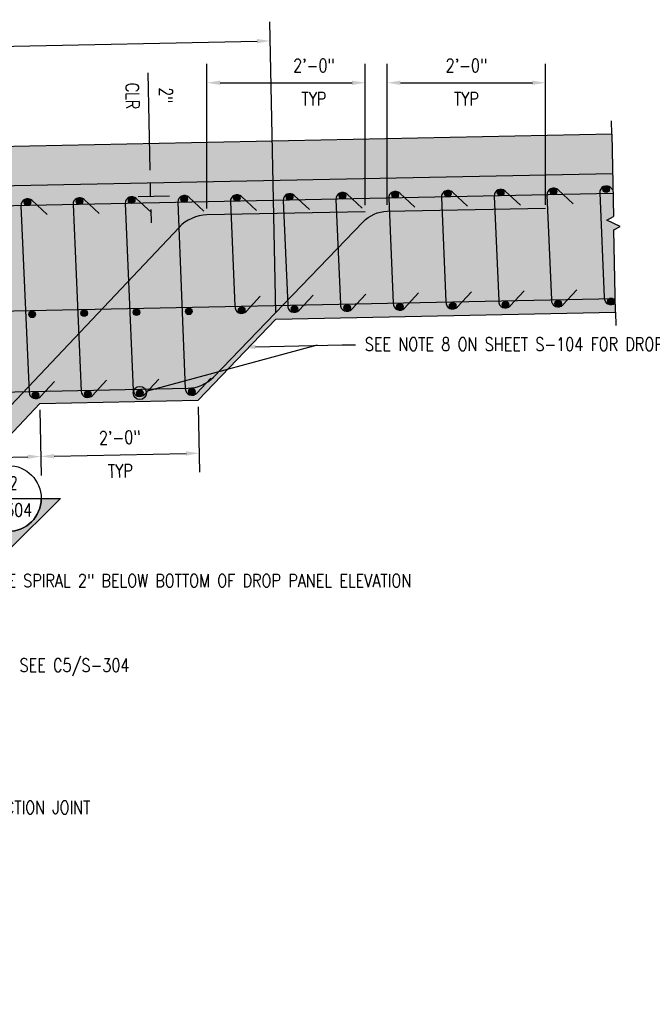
# Model space of a CAD drawing. Header units: inches. Extents: x -2185 to -513, y -77 to 231.
# Tile 11 of 12: x -1189 to -1093, y 76 to 226. Entities that reach past the tile are written whole.
import ezdxf
from ezdxf import colors
from ezdxf.entities.mleader import LeaderData, LeaderLine
from ezdxf.enums import TextEntityAlignment as Align
from ezdxf.math import Vec2, Vec3

# ---------------------------------------------------------------- set-up
doc = ezdxf.new("R2010")
doc.units = ezdxf.units.IN
doc.header["$MEASUREMENT"] = 0
for name, color, linetype in [('A-DETL', 3, 'Continuous'), ('A-DETL-GENF', 3, 'Continuous'), ('A-DETL-THIN', 1, 'Continuous'), ('A-DETL-WIDE', 5, 'Continuous'), ('A-FLOR', 5, 'Continuous'), ('A-WALL-PATT', 8, 'Continuous'), ('G-ANNO-SYMB', 2, 'Continuous'), ('S-ANNO-DIMS', 1, 'Continuous'), ('S-ANNO-NOTE', 2, 'Continuous'), ('S-COLS', 2, 'Continuous')]:
    doc.layers.add(name, color=color, linetype=linetype)
doc.styles.add('Annotative', font='romans.shx', dxfattribs={"width": 0.8, "height": 0.125})
doc.styles.add('Arial', font='romans.shx', dxfattribs={"width": 0.8})
doc.dimstyles.new('Annotative', dxfattribs={"dimscale": 0, "dimtxt": 0.125, "dimasz": 0.125, "dimexe": 0.18, "dimexo": 0.0625, "dimgap": 0.09, "dimtad": 1, "dimdec": 3, "dimzin": 3, "dimdsep": 46, "dimlunit": 4, "dimtxsty": 'Annotative', "dimcen": 0.09, "dimclrt": 2, "dimazin": 2, "dimtfac": 1, "dimtdec": 3, "dimtmove": 0, "dimatfit": 0, "dimfxl": 1, "dimtfill": 1, "dimfrac": 2, "dimtolj": 1, "dimtzin": 0, "dimarcsym": 0})

# ---------------------------------------------------------------- blocks, each defined once
blk = doc.blocks.new('_DotBlank')
at = {"color": 0, "linetype": 'ByBlock', "lineweight": -2}
blk.add_line((-0.5, 0), (-1, 0), dxfattribs=at)
blk.add_circle((0, 0), 0.5, dxfattribs=at)
blk = doc.blocks.new('Reinforcing Bar Section_USACE - __8-579028-INTERIOR COLUMN SECTION')
h = blk.add_hatch(color=256)
h.dxf.hatch_style = 1
h.paths.add_polyline_path([(-1051.45, 205.4, 1), (-1052.45, 205.4, 1)])
blk.add_circle((-1051.95, 205.4), 0.5)
blk = doc.blocks.new('*U29')
for p, q in [((0.5, 1), (-0.5, -1)), ((1, 0), (0.5, 1)), ((-13.51, 0), (-15.51, 0)), ((-13.51, 0), (-1, 0)), ((-0.5, -1), (-1, 0)), ((13.51, 0), (1, 0)), ((13.51, 0), (15.51, 0))]:
    blk.add_line(p, q)
blk = doc.blocks.new('*D56')
at = {"layer": 'Defpoints', "color": 0, "transparency": 16777216}
for p in [(-1185.98, 167.63), (-1305.91, 165.14), (-1185.81, 159.58)]:
    blk.add_point(p, dxfattribs=at)
at = {"layer": 'S-ANNO-DIMS', "color": 0, "lineweight": -2, "transparency": 16777216}
for p, q in [((-1185.96, 166.64), (-1185.75, 156.7)), ((-1305.89, 164.14), (-1305.68, 154.21)), ((-1303.74, 157.13), (-1187.81, 159.54))]:
    blk.add_line(p, q, dxfattribs=at)
at = {"layer": 'S-ANNO-DIMS', "color": 0, "transparency": 16777216}
for points in [[(-1187.82, 159.87), (-1187.8, 159.21), (-1185.81, 159.58)], [(-1303.75, 157.46), (-1303.74, 156.8), (-1305.74, 157.09)]]:
    blk.add_solid(points, dxfattribs=at)
at = {"layer": 'S-ANNO-DIMS', "color": 2, "transparency": 16777216, "insert": (-1245.83, 160.96), "char_height": 2, "attachment_point": 5, "rotation": 1.1899, "style": 'Annotative', "bg_fill": 3, "box_fill_scale": 1.25, "bg_fill_color": 256, "bg_fill_true_color": 13158600, "bg_fill_transparency": 0}
blk.add_mtext('\\A1;10\'-0"', dxfattribs=at)
blk = doc.blocks.new('*D65')
at = {"layer": 'Defpoints', "color": 0, "transparency": 16777216}
for p in [(-1172.11, 200.97), (-1169.22, 201.03), (-1172.07, 198.98)]:
    blk.add_point(p, dxfattribs=at)
at = {"layer": 'S-ANNO-DIMS', "color": 0, "lineweight": -2, "transparency": 16777216}
for p, q in [((-1169.26, 203.03), (-1169.56, 217.75)), ((-1169.18, 199.04), (-1169.22, 201.03)), ((-1171.07, 199), (-1166.3, 199.1)), ((-1169.13, 197.04), (-1169.09, 195.04))]:
    blk.add_line(p, q, dxfattribs=at)
at = {"layer": 'S-ANNO-DIMS', "color": 0, "transparency": 16777216}
for points in [[(-1168.92, 203.04), (-1169.59, 203.02), (-1169.22, 201.03)], [(-1168.8, 197.05), (-1169.47, 197.03), (-1169.18, 199.04)]]:
    blk.add_solid(points, dxfattribs=at)
at = {"layer": 'S-ANNO-DIMS', "color": 2, "transparency": 16777216, "char_height": 2, "attachment_point": 5, "rotation": 271.1781, "style": 'Annotative', "bg_fill": 3, "box_fill_scale": 1.25, "bg_fill_color": 256, "bg_fill_true_color": 13158600, "bg_fill_transparency": 0}
for s, insert in [('\\A1;CLR', (-1171.93, 214.24)), ('\\A1;2"', (-1166.86, 214.34))]:
    blk.add_mtext(s, dxfattribs=dict(at, insert=insert))
blk = doc.blocks.new('*D52')
at = {"layer": 'Defpoints', "color": 0, "transparency": 16777216}
for p in [(-1185.98, 167.63), (-1161.98, 168.13), (-1161.81, 160.08)]:
    blk.add_point(p, dxfattribs=at)
at = {"layer": 'S-ANNO-DIMS', "color": 0, "lineweight": -2, "transparency": 16777216}
for p, q in [((-1185.96, 166.64), (-1185.75, 156.7)), ((-1161.96, 167.13), (-1161.75, 157.2)), ((-1183.81, 159.62), (-1163.81, 160.04))]:
    blk.add_line(p, q, dxfattribs=at)
at = {"layer": 'S-ANNO-DIMS', "color": 0, "transparency": 16777216}
for points in [[(-1183.82, 159.96), (-1183.8, 159.29), (-1185.81, 159.58)], [(-1163.82, 160.37), (-1163.8, 159.7), (-1161.81, 160.08)]]:
    blk.add_solid(points, dxfattribs=at)
at = {"layer": 'S-ANNO-DIMS', "color": 2, "transparency": 16777216, "insert": (-1173.86, 162.46), "char_height": 2, "attachment_point": 5, "rotation": 1.1899, "style": 'Annotative', "bg_fill": 3, "box_fill_scale": 1.25, "bg_fill_color": 256, "bg_fill_true_color": 13158600, "bg_fill_transparency": 0}
blk.add_mtext('\\A1;2\'-0"', dxfattribs=at)
at = {"layer": 'S-ANNO-DIMS', "color": 2, "transparency": 16777216, "insert": (-1173.76, 157.39), "char_height": 2, "attachment_point": 5, "rotation": 1.1899, "style": 'Annotative', "bg_fill": 3, "box_fill_scale": 1.25, "bg_fill_color": 256, "bg_fill_true_color": 13158600, "bg_fill_transparency": 0}
blk.add_mtext('\\A1;TYP', dxfattribs=at)
blk = doc.blocks.new('*U22')
at = {"lineweight": -3}
blk.add_hatch(color=256, dxfattribs=at).paths.add_polyline_path([(-6.7105, 0), (-6.773, 0), (-6.773, -0.125), (-6.7105, -0.125)])
h = blk.add_hatch(color=256, dxfattribs=at)
edge = h.paths.add_edge_path()
edge.add_line((0.3125, 0), (0.4947, 0))
edge.add_line((0.4947, 0), (0, -0.4947))
edge.add_line((0, -0.4947), (-0.4947, 0))
edge.add_line((-0.4947, 0), (-0.3125, 0))
edge.add_arc((0, 0), 0.3125, 180, 360)
at = {"linetype": 'Continuous', "lineweight": -3}
blk.add_line((-0.3125, 0), (-6.773, 0), dxfattribs=at)
at = {"lineweight": -3}
for p, q in [((-0.4947, 0), (0, -0.4947)), ((-0.3125, 0), (0.3125, 0)), ((0, -0.4947), (0.4947, 0))]:
    blk.add_line(p, q, dxfattribs=at)
at = {"lineweight": -3, "flags": 128}
blk.add_lwpolyline([(-6.7105, 0), (-6.773, 0), (-6.773, -0.125), (-6.7105, -0.125), (-6.7105, 0)], close=True, dxfattribs=at)
blk.add_lwpolyline([(0.3125, 0), (0.4947, 0), (0, -0.4947), (-0.4947, 0), (-0.3125, 0, 1), (0.3125, 0)], format="xyb", close=True, dxfattribs=at)
blk.add_lwpolyline([(0.3125, -0.0156), (0.3125, -0.0156)], dxfattribs=at)
blk.add_lwpolyline([(0.3125, -0.0156), (0.3125, -0.0156)], dxfattribs=at)
at = {"lineweight": -3}
blk.add_circle((0, 0), 0.3125, dxfattribs=at)
at = {"linetype": 'Continuous', "lineweight": -3, "style": 'Arial'}
blk.add_attdef('X#', text='', height=0.0938, dxfattribs=at).set_placement((0, 0.0469), align=Align.BOTTOM_CENTER)
blk.add_attdef('X-###', text='', height=0.0938, dxfattribs=at).set_placement((0, -0.0469), align=Align.TOP_CENTER)
blk = doc.blocks.new('*U32')
at = {"layer": 'A-DETL', "lineweight": -3}
blk.add_lwpolyline([(25.47, 14.47), (23.3, 16.71, 0.668179), (21.58, 16.03), (21.24, -12.29, 0.666501), (22.94, -13.02), (25.17, -10.86)], format="xyb", dxfattribs=at)
blk = doc.blocks.new('*U33')
at = {"color": 0, "linetype": 'ByBlock', "lineweight": -2, "transparency": 16777216, "rotation": 1.182489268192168}
blk.add_blockref('*U32', (-1351.38, 184.01), dxfattribs=at)
blk = doc.blocks.new('*U34')
at = {"layer": 'A-DETL-GENF', "lineweight": -3, "rotation": 357.8034673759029}
blk.add_blockref('Reinforcing Bar Section_USACE - __8-579028-INTERIOR COLUMN SECTION', (1043.31, -245.56), dxfattribs=at)
blk = doc.blocks.new('*U35')
at = {"color": 0, "linetype": 'ByBlock', "lineweight": -2, "transparency": 16777216, "rotation": 1.190707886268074}
for p in [(-1202.43, 174.3), (-1194.52, 174.46), (-1186.62, 174.63), (-1178.71, 174.79), (-1170.81, 174.95), (-1273.57, 172.82), (-1265.66, 172.98), (-1257.76, 173.15), (-1249.85, 173.31), (-1241.95, 173.48), (-1234.05, 173.64), (-1226.14, 173.8), (-1218.24, 173.97), (-1210.33, 174.13), (-1328.9, 171.67), (-1321, 171.83), (-1313.09, 172), (-1305.19, 172.16), (-1297.28, 172.33), (-1289.38, 172.49), (-1281.47, 172.65)]:
    blk.add_blockref('*U34', p, dxfattribs=at)
blk = doc.blocks.new('*U36')
at = {"layer": 'A-DETL', "lineweight": -3}
blk.add_lwpolyline([(24.54, 14.56), (22.29, 16.73, 0.668179), (20.59, 15.99), (21.24, -12.33, 0.666501), (22.96, -13), (25.12, -10.76)], format="xyb", dxfattribs=at)
blk = doc.blocks.new('*U37')
at = {"color": 0, "linetype": 'ByBlock', "lineweight": -2, "transparency": 16777216, "rotation": 1.18248926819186}
for p in [(-1209.1, 181.2), (-1201.2, 181.37), (-1193.29, 181.53), (-1280.24, 179.73), (-1272.34, 179.9), (-1264.43, 180.06), (-1256.53, 180.22), (-1248.62, 180.39), (-1240.72, 180.55), (-1232.81, 180.71), (-1224.91, 180.88), (-1217, 181.04), (-1351.38, 178.27), (-1343.48, 178.43), (-1335.57, 178.59), (-1327.67, 178.76), (-1319.76, 178.92), (-1311.86, 179.08), (-1303.95, 179.25), (-1296.05, 179.41), (-1288.15, 179.57)]:
    blk.add_blockref('*U36', p, dxfattribs=at)
blk = doc.blocks.new('*U38')
at = {"layer": 'A-DETL-GENF', "lineweight": -3, "rotation": 1.012774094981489}
for p in [(1077, -170.28), (1077.37, -187.29)]:
    blk.add_blockref('Reinforcing Bar Section_USACE - __8-579028-INTERIOR COLUMN SECTION', p, dxfattribs=at)
blk = doc.blocks.new('*U39')
at = {"color": 0, "linetype": 'ByBlock', "lineweight": -2, "transparency": 16777216, "rotation": 1.18248926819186}
for p in [(-1209.1, 181.2), (-1201.2, 181.37), (-1193.29, 181.53), (-1280.24, 179.73), (-1272.34, 179.9), (-1264.43, 180.06), (-1256.53, 180.22), (-1248.62, 180.39), (-1240.72, 180.55), (-1232.81, 180.71), (-1224.91, 180.88), (-1217, 181.04), (-1351.38, 178.27), (-1343.48, 178.43), (-1335.57, 178.59), (-1327.67, 178.76), (-1319.76, 178.92), (-1311.86, 179.08), (-1303.95, 179.25), (-1296.05, 179.41), (-1288.15, 179.57)]:
    blk.add_blockref('*U38', p, dxfattribs=at)
blk = doc.blocks.new('*D73')
at = {"layer": 'Defpoints', "color": 0, "transparency": 16777216}
for p in [(-1151.03, 222.61), (-1150.17, 180.38), (-1245.98, 178.43)]:
    blk.add_point(p, dxfattribs=at)
at = {"layer": 'S-ANNO-DIMS', "color": 0, "lineweight": -2, "transparency": 16777216}
for p, q in [((-1150.19, 181.38), (-1151.09, 225.49)), ((-1246, 179.43), (-1246.89, 223.54)), ((-1244.84, 220.7), (-1153.03, 222.57))]:
    blk.add_line(p, q, dxfattribs=at)
at = {"layer": 'S-ANNO-DIMS', "color": 0, "transparency": 16777216}
for points in [[(-1153.04, 222.9), (-1153.03, 222.24), (-1151.03, 222.61)], [(-1244.84, 221.04), (-1244.83, 220.37), (-1246.84, 220.66)]]:
    blk.add_solid(points, dxfattribs=at)
at = {"layer": 'S-ANNO-DIMS', "color": 2, "transparency": 16777216, "insert": (-1198.99, 224.27), "char_height": 2, "attachment_point": 5, "rotation": 1.1655, "style": 'Annotative', "bg_fill": 3, "box_fill_scale": 1.25, "bg_fill_color": 256, "bg_fill_true_color": 13158600, "bg_fill_transparency": 0}
blk.add_mtext('\\A1;8\'-0"', dxfattribs=at)
blk = doc.blocks.new('*D74')
at = {"layer": 'Defpoints', "color": 0, "transparency": 16777216}
for p in [(-1136.63, 216.26), (-1160.63, 196.21), (-1136.63, 196.7)]:
    blk.add_point(p, dxfattribs=at)
at = {"layer": 'S-ANNO-DIMS', "color": 0, "lineweight": -2, "transparency": 16777216}
for p, q in [((-1160.63, 197.21), (-1160.63, 219.14)), ((-1136.63, 197.7), (-1136.63, 219.14)), ((-1158.63, 216.26), (-1138.63, 216.26))]:
    blk.add_line(p, q, dxfattribs=at)
at = {"layer": 'S-ANNO-DIMS', "color": 0, "transparency": 16777216}
for points in [[(-1158.63, 216.59), (-1158.63, 215.93), (-1160.63, 216.26)], [(-1138.63, 216.59), (-1138.63, 215.93), (-1136.63, 216.26)]]:
    blk.add_solid(points, dxfattribs=at)
at = {"layer": 'S-ANNO-DIMS', "color": 2, "transparency": 16777216, "char_height": 2, "attachment_point": 5, "style": 'Annotative', "bg_fill": 3, "box_fill_scale": 1.25, "bg_fill_color": 256, "bg_fill_true_color": 13158600, "bg_fill_transparency": 0}
for s, insert in [('\\A1;2\'-0"', (-1144.42, 218.89)), ('\\A1;TYP', (-1144.42, 213.82))]:
    blk.add_mtext(s, dxfattribs=dict(at, insert=insert))
blk = doc.blocks.new('*D75')
at = {"layer": 'Defpoints', "color": 0, "transparency": 16777216}
for p in [(-1109.3, 216.26), (-1133.3, 196.77), (-1109.3, 196.77)]:
    blk.add_point(p, dxfattribs=at)
at = {"layer": 'S-ANNO-DIMS', "color": 0, "lineweight": -2, "transparency": 16777216}
for p, q in [((-1133.3, 197.77), (-1133.3, 219.14)), ((-1109.3, 197.77), (-1109.3, 219.14)), ((-1131.3, 216.26), (-1111.3, 216.26))]:
    blk.add_line(p, q, dxfattribs=at)
at = {"layer": 'S-ANNO-DIMS', "color": 0, "transparency": 16777216}
for points in [[(-1131.3, 216.59), (-1131.3, 215.93), (-1133.3, 216.26)], [(-1111.3, 216.59), (-1111.3, 215.93), (-1109.3, 216.26)]]:
    blk.add_solid(points, dxfattribs=at)
at = {"layer": 'S-ANNO-DIMS', "color": 2, "transparency": 16777216, "char_height": 2, "attachment_point": 5, "style": 'Annotative', "bg_fill": 3, "box_fill_scale": 1.25, "bg_fill_color": 256, "bg_fill_true_color": 13158600, "bg_fill_transparency": 0}
for s, insert in [('\\A1;2\'-0"', (-1121.3, 218.89)), ('\\A1;TYP', (-1121.3, 213.82))]:
    blk.add_mtext(s, dxfattribs=dict(at, insert=insert))

msp = doc.modelspace()

# ---------------------------------------------------------------- hatches: boundary and pattern name
at = {"layer": 'A-WALL-PATT', "lineweight": -3}
h = msp.add_hatch(dxfattribs=at)
h.set_pattern_fill('AR-SAND', color=8, style=0)
h.set_pattern_definition([(37.5, (0, -5.7427), (-0.0629934, 1.9268238), [0, -1.52, 0, -1.7, 0, -1.625]), (7.5, (0, -5.7427), (1.7697767, 2.822146), [0, -0.82, 0, -1.37, 0, -0.525]), (327.5, (-1.23, -5.7427), (3.1141419, 0.005659), [0, -0.5, 0, -1.8, 0, -2.35]), (317.5, (-1.23, -5.7427), (3.0061266, 0.8776756), [0, -0.25, 0, -1.18, 0, -1.35])])
h.paths.add_polyline_path([(-1352.1739, 203.2702), (-1351.984, 197.2728), (-1099.1377, 202.4725), (-1099.2611, 208.4712)])
h = msp.add_hatch(dxfattribs=at)
h.set_pattern_fill('AR-CONC', color=8, style=0)
h.set_pattern_definition([(50, (0, -5.7427), (7.172602, -0.627521), [0.75, -8.25]), (355, (0, -5.743), (-1.387513, 7.52192), [0.6, -6.6]), (100.45144, (0.598, -5.795), (5.78509, 6.8944), [0.6374, -7.01142]), (46.1842, (0, -3.743), (10.672413, -1.65519), [1.125, -12.375]), (96.6356, (0.889, -3.881), (9.34662, 9.741186), [0.9561, -10.51714]), (351.1842, (0, -3.743), (9.34662, 9.74119), [0.9, -9.9]), (21, (1, -4.2427), (5.96907, -4.02619), [0.75, -8.25]), (326, (1, -4.243), (2.433153, 7.2515), [0.6, -6.6]), (71.45144, (1.4974, -4.578), (8.402224, 3.22531), [0.6374, -7.01142]), (37.5, (0, -5.7427), (0.1215986, 3.3289385), [0, -6.52, 0, -6.7, 0, -6.625]), (7.5, (0, -5.7427), (2.630695, 3.944117), [0, -3.82, 0, -6.37, 0, -2.525]), (327.5, (-2.23, -5.7427), (5.3382244, -0.2255487), [0, -2.5, 0, -7.8, 0, -10.35]), (317.5, (-3.23, -5.7427), (5.831862, 1.00105), [0, -3.25, 0, -5.18, 0, -7.35])])
h.paths.add_polyline_path([(-1161.9761, 168.1334), (-1185.9761, 167.6349), (-1227.9761, 123.2089), (-1227.9761, -5.3677), (-1229.1076, -5.7349), (-1229.6379, -5.2046), (-1230.1683, -5.7349), (-1231.5277, -5.101), (-1233.4071, -5.785), (-1233.6939, -5.3754), (-1234.6908, -5.7383), (-1235.3589, -5.1777), (-1235.8873, -5.5476), (-1236.5235, -4.9114), (-1238.8727, -5.7664), (-1240.2823, -5.2534), (-1241.4569, -5.6809), (-1242.8664, -5.1679), (-1244.0738, -5.4914), (-1244.4274, -5.1378), (-1245.3337, -5.5605), (-1245.7776, -5.1166), (-1246.7435, -5.3754), (-1247.5312, -4.8238), (-1248.4151, -5.7077), (-1249.7746, -5.0738), (-1250.3049, -5.6041), (-1252.0093, -5.2074), (-1252.9157, -5.63), (-1254.0485, -5.1017), (-1255.6156, -5.4924), (-1256.2651, -5.1174), (-1256.8795, -5.5476), (-1257.529, -5.1726), (-1258.1434, -5.6028), (-1258.5735, -4.9884), (-1260.1256, -5.3754), (-1261.8042, -4.9847), (-1263.9761, -5.3677), (-1263.9761, 123.2089), (-1305.9109, 165.1437), (-1329.9761, 164.6438), (-1341.8145, 176.4822), (-1351.3196, 176.2867), (-1351.7151, 188.7789), (-1350.7314, 189.3103), (-1352.7621, 190.2466), (-1351.7784, 190.7779), (-1351.984, 197.2728), (-1099.1377, 202.4725), (-1099.0038, 195.9605), (-1099.9933, 195.44), (-1097.9731, 194.4813), (-1098.9627, 193.9609), (-1098.7054, 181.4501), (-1150.1743, 180.3811)])
h.paths.add_polyline_path([(-1330.4287, 169.5801), (-1325.7362, 170.9407), (-1327.4999, 177.0235), (-1332.1923, 175.663)], flags=24)

# ---------------------------------------------------------------- linework, layer by layer
at = {"layer": 'A-DETL', "lineweight": -3}
msp.add_line((-1099.2611, 208.4712), (-1352.1739, 203.2702), dxfattribs=at)
for points in [[(-1105.1191, 197.8792), (-1107.4091, 200.0001, 0.66817864), (-1109.0879, 199.2281), (-1108.4044, 183.3497, 0.71463233), (-1106.6745, 182.5829), (-1104.5536, 184.8729)], [(-1099.0878, 200.0466), (-1099.4048, 200.3402, 0.66817864), (-1101.0836, 199.5682), (-1100.4001, 183.6898, 0.68113902), (-1098.7344, 182.8597, 0.68113902)], [(-1153.1089, 196.8923), (-1155.3989, 199.0132, 0.66817864), (-1157.0777, 198.2413), (-1156.3943, 182.3628, 0.71463233), (-1154.6644, 181.596), (-1152.5435, 183.886)], [(-1145.1106, 197.0568), (-1147.4006, 199.1777, 0.66817864), (-1149.0794, 198.4057), (-1148.3959, 182.5273, 0.71463233), (-1146.6661, 181.7605), (-1144.5451, 184.0505)], [(-1137.1123, 197.2213), (-1139.4023, 199.3422, 0.66817864), (-1141.0811, 198.5702), (-1140.3976, 182.6917, 0.71463233), (-1138.6678, 181.9249), (-1136.5468, 184.215)], [(-1129.114, 197.3857), (-1131.404, 199.5067, 0.66817864), (-1133.0828, 198.7347), (-1132.3993, 182.8562, 0.71463233), (-1130.6695, 182.0894), (-1128.5485, 184.3795)], [(-1121.1157, 197.5502), (-1123.4057, 199.6712, 0.66817864), (-1125.0845, 198.8992), (-1124.401, 183.0207, 0.71463233), (-1122.6712, 182.2539), (-1120.5502, 184.5439)], [(-1113.1174, 197.7147), (-1115.4074, 199.8356, 0.66817864), (-1117.0862, 199.0637), (-1116.4027, 183.1852, 0.71463233), (-1114.6729, 182.4184), (-1112.5519, 184.7084)]]:
    msp.add_lwpolyline(points, format="xyb", dxfattribs=at)
at = {"layer": 'A-DETL-WIDE', "lineweight": -3}
for p, q in [((-1099.076, 199.4731), (-1351.8891, 194.2741)), ((-1098.7471, 183.4809), (-1351.3823, 178.2662))]:
    msp.add_line(p, q, dxfattribs=at)
at = {"layer": 'A-FLOR', "lineweight": -3}
msp.add_line((-1099.1377, 202.4725), (-1351.984, 197.2728), dxfattribs=at)
at = {"layer": 'S-COLS', "lineweight": -3}
msp.add_line((-1185.9761, 167.6349), (-1227.9761, 123.2089), dxfattribs=at)
for points in [[(-1150.1743, 180.3811), (-1098.7054, 181.4501)], [(-1185.9761, 167.6349), (-1161.9761, 168.1334), (-1150.1743, 180.3811)]]:
    msp.add_lwpolyline(points, dxfattribs=at)

# ---------------------------------------------------------------- block references
at = {"layer": 'A-DETL-GENF', "lineweight": -3}
for p, rotation in [((-57.0573, 34.6505), 2.195263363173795), ((-49.059, 34.815), 2.195263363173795), ((-41.0547, 35.1551), 2.195263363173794), ((-105.0481, 33.6416), 2.195263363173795), ((-97.0488, 33.8281), 2.195263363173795), ((-89.0505, 33.9926), 2.195263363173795), ((-81.0522, 34.1571), 2.195263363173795), ((-73.0539, 34.3216), 2.195263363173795), ((-65.0556, 34.4861), 2.195263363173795), ((-96.3264, 16.8249), 2.195263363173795), ((-88.3281, 16.9894), 2.195263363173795), ((-80.3298, 17.1539), 2.195263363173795), ((-72.3314, 17.3184), 2.195263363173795), ((-64.3331, 17.4829), 2.195263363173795), ((-56.3348, 17.6473), 2.195263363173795), ((-48.3365, 17.8118), 2.195263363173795), ((-40.3322, 18.1519), 2.195263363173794), ((-104.3257, 16.6384), 2.195263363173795), ((-114.7565, -54.4568), 358.9941752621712)]:
    msp.add_blockref('Reinforcing Bar Section_USACE - __8-579028-INTERIOR COLUMN SECTION', p, dxfattribs=dict(at, rotation=rotation))
at = {"layer": 'A-DETL-GENF', "lineweight": -3, "xscale": -1, "rotation": 1.00582473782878}
msp.add_blockref('Reinforcing Bar Section_USACE - __8-579028-INTERIOR COLUMN SECTION', (-2211.1141, -54.4565), dxfattribs=at)
at = {"layer": 'A-DETL-THIN', "rotation": 271.178093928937}
msp.add_blockref('*U29', (-1098.9832, 194.9607), dxfattribs=at)

# ---------------------------------------------------------------- leaders
at = {"layer": 'S-ANNO-NOTE', "lineweight": -3}
ml = msp.add_multileader_mtext('Standard', dxfattribs=at)
ml.set_content('SAND LAYER', color=256, style='Annotative')
ml.set_leader_properties(color=1, linetype='ByLayer', lineweight=-1)
ml.build(insert=Vec2(0, 0))
ml.multileader.update_dxf_attribs({"text_right_attachment_type": 3, "dogleg_length": 0.125, "arrow_head_size": 2, "scale": 16})
ctx = ml.context
ctx.base_point, ctx.scale, ctx.char_height, ctx.arrow_head_size, ctx.landing_gap_size, ctx.plane_origin = Vec3(-1562.7988, 211.6391), 16, 2, 2, 1.44, Vec3(-1510.7017, 170.0297)
ctx.right_attachment = 3
notes = []
notes.append((ctx, [(0, (1, 1, 0), (-1543.5188, 211.6391), (-1, 0), 2, [(0, [(-1515.2784, 198.8265)], 0, [])])]))
ctx.mtext.insert, ctx.mtext.width, ctx.mtext.flow_direction = Vec3(-1561.3588, 212.6391), 26.581359, 5
ml = msp.add_multileader_mtext('Standard', dxfattribs=at)
ml.set_content('1" CHAMFER', color=256, style='Annotative')
ml.set_leader_properties(color=1, linetype='ByLayer', lineweight=-1)
ml.build(insert=Vec2(0, 0))
ml.multileader.update_dxf_attribs({"text_right_attachment_type": 3, "dogleg_length": 0.125, "arrow_head_size": 2, "scale": 16})
ctx = ml.context
ctx.base_point, ctx.scale, ctx.char_height, ctx.arrow_head_size, ctx.landing_gap_size, ctx.plane_origin = Vec3(-1556.094, 202.3436), 16, 2, 2, 1.44, Vec3(-1510.7017, 184.99)
ctx.right_attachment = 3
notes.append((ctx, [(0, (1, 1, 0), (-1536.814, 201.9627), (-1, 0), 2, [(0, [(-1513.0051, 192.5256)], 0, [])])]))
ctx.mtext.insert, ctx.mtext.width, ctx.mtext.flow_direction = Vec3(-1554.654, 203.3436), 26.581359, 5
ml = msp.add_multileader_mtext('Standard', dxfattribs=at)
ml.set_content('\\pxt3.2,6.4,9.6,12.8,16,19.2,22.4,25.6,28.8,32,35.2,38.4,41.6,44.8,48,51.2,54.4,57.6,60.8,64,67.2,70.4,73.6,76.8,80,83.2,86.4,89.6,92.8,96,99.2,102.4;{\\C256;SEE PLAN S-104 FOR ROOF SLAB REINFORCING }', color=256, style='Annotative')
ml.set_leader_properties(color=1, linetype='ByLayer', lineweight=-1)
ml.build(insert=Vec2(0, 0))
ml.multileader.update_dxf_attribs({"text_right_attachment_type": 3, "dogleg_length": 0.125, "arrow_head_size": 2, "scale": 16})
ctx = ml.context
ctx.base_point, ctx.scale, ctx.char_height, ctx.arrow_head_size, ctx.landing_gap_size, ctx.plane_origin = Vec3(-1421.0387, 159.6658), 16, 2, 2, 1.44, Vec3(-1431.9209, 185.0032)
ctx.right_attachment = 3
notes.append((ctx, [(0, (1, 1, 0), (-1423.0387, 159.6658), (1, 0), 2, [(2, [(-1419.6166, 175.4077), (-1426.5753, 191.6487)], 0, [])])]))
ctx.mtext.insert, ctx.mtext.width, ctx.mtext.defined_height, ctx.mtext.flow_direction = Vec3(-1419.5987, 160.6658), 34.61305, 4.6939, 5
at = {"layer": 'S-ANNO-NOTE'}
ml = msp.add_multileader_mtext('Standard', dxfattribs=at)
ml.set_content('', color=256, style='Annotative')
ml.set_leader_properties(color=1, linetype='ByLayer', lineweight=-1)
ml.set_arrow_properties(name='DOTBLANK')
ml.build(insert=Vec2(0, 0))
ml.multileader.update_dxf_attribs({"has_dogleg": 0, "text_right_attachment_type": 3, "dogleg_length": 0.125, "arrow_head_size": 2, "scale": 16})
ctx = ml.context
ctx.base_point, ctx.scale, ctx.char_height, ctx.arrow_head_size, ctx.landing_gap_size, ctx.plane_origin = Vec3(-1143.8881, 176.5108), 16, 2, 2, 1.44, Vec3(-1147.8391, 165.457)
ctx.right_attachment = 3
notes.append((ctx, [(0, (1, 1, 0), (-1145.8881, 176.5108), (1, 0), 2, [(1, [(-1170.8091, 169.2111)], 0, [])])]))
ctx.mtext.insert, ctx.mtext.flow_direction = Vec3(-1142.4481, 177.5108), 5
at = {"layer": 'S-ANNO-NOTE', "lineweight": -3}
ml = msp.add_multileader_mtext('Standard', dxfattribs=at)
ml.set_content('\\pxt3.2,6.4,9.6,12.8,16,19.2,22.4,25.6,28.8,32,35.2,38.4,41.6,44.8,48,51.2,54.4,57.6,60.8,64,67.2,70.4,73.6,76.8,80,83.2,86.4,89.6,92.8,96,99.2,102.4;SEE NOTE 8 ON SHEET S-104 FOR DROP PANEL BAR SIZES AND QUANTITIES ', color=256, style='Annotative')
ml.set_leader_properties(color=1, linetype='ByLayer', lineweight=-1)
ml.build(insert=Vec2(0, 0))
ml.multileader.update_dxf_attribs({"text_right_attachment_type": 3, "dogleg_length": 0.125, "arrow_head_size": 2, "scale": 16})
ctx = ml.context
ctx.base_point, ctx.scale, ctx.char_height, ctx.arrow_head_size, ctx.landing_gap_size, ctx.plane_origin = Vec3(-1138.1381, 176.5108), 16, 2, 2, 1.44, Vec3(-1153.7043, 156.9131)
ctx.right_attachment = 3
notes.append((ctx, [(0, (1, 1, 0), (-1140.1381, 176.5108), (1, 0), 2, [(0, [(-1155.2891, 176.1539)], 0, [])])]))
ctx.mtext.insert, ctx.mtext.width, ctx.mtext.defined_height, ctx.mtext.flow_direction = Vec3(-1136.6981, 177.606), 38.959647, 4.6939, 5
ml = msp.add_multileader_mtext('Standard', dxfattribs=at)
ml.set_content('\\pxt3.2,6.4,9.6,12.8,16,19.2,22.4,25.6,28.8,32,35.2,38.4,41.6,44.8,48,51.2,54.4,57.6,60.8,64,67.2,70.4,73.6,76.8,80,83.2,86.4,89.6,92.8,96,99.2,102.4;#8 DIAGONAL BARS\\PMATCH ROOF REINF CONTINUOUS BAR SPACING, MAX 8" OC', color=256, style='Annotative')
ml.set_leader_properties(color=1, linetype='ByLayer', lineweight=-1)
ml.build(insert=Vec2(0, 0))
ml.multileader.update_dxf_attribs({"text_right_attachment_type": 3, "dogleg_length": 0.125, "arrow_head_size": 2, "scale": 16})
ctx = ml.context
ctx.base_point, ctx.scale, ctx.char_height, ctx.arrow_head_size, ctx.landing_gap_size, ctx.plane_origin = Vec3(-1478.4401, 144.787), 16, 2, 2, 1.44, Vec3(-1486.437, 148.6295)
ctx.right_attachment = 3
notes.append((ctx, [(0, (1, 1, 0), (-1480.4401, 144.787), (1, 0), 2, [(0, [(-1489.6428, 171.3649)], 0, [])])]))
ctx.mtext.insert, ctx.mtext.width, ctx.mtext.defined_height, ctx.mtext.flow_direction = Vec3(-1477.0001, 145.9775), 40.281249, 4.6939, 5
ml = msp.add_multileader_mtext('Standard', dxfattribs=at)
ml.set_content('\\pxt3.2,6.4,9.6,12.8,16,19.2,22.4,25.6,28.8,32,35.2,38.4,41.6,44.8,48,51.2,54.4,57.6,60.8,64,67.2,70.4,73.6,76.8,80,83.2,86.4,89.6,92.8,96,99.2,102.4;6"X6" CHAMFER AT WALL TO ROOF JOINT, (TYP)', color=256, style='Annotative')
ml.set_leader_properties(color=1, linetype='ByLayer', lineweight=-1)
ml.build(insert=Vec2(0, 0))
ml.multileader.update_dxf_attribs({"text_right_attachment_type": 3, "dogleg_length": 0.125, "arrow_head_size": 2, "scale": 16})
ctx = ml.context
ctx.base_point, ctx.scale, ctx.char_height, ctx.arrow_head_size, ctx.landing_gap_size, ctx.plane_origin = Vec3(-1478.4401, 130.7362), 16, 2, 2, 1.44, Vec3(-1488.9328, 144.3938)
ctx.right_attachment = 3
notes.append((ctx, [(0, (1, 1, 0), (-1480.4401, 130.7362), (1, 0), 2, [(0, [(-1490.2746, 169.3188)], 0, [])])]))
ctx.mtext.insert, ctx.mtext.width, ctx.mtext.defined_height, ctx.mtext.flow_direction = Vec3(-1477.0001, 132.0696), 34.61305, 4.6939, 5
ml = msp.add_multileader_mtext('Standard', dxfattribs=at)
ml.set_content('CONSTRUCTION\\PJOINT', color=256, style='Annotative')
ml.set_leader_properties(color=1, linetype='ByLayer', lineweight=-1)
ml.build(insert=Vec2(0, 0))
ml.multileader.update_dxf_attribs({"text_right_attachment_type": 3, "dogleg_length": 0.125, "arrow_head_size": 2, "scale": 16})
ctx = ml.context
ctx.base_point, ctx.scale, ctx.char_height, ctx.arrow_head_size, ctx.landing_gap_size, ctx.plane_origin = Vec3(-1478.4401, 116.9216), 16, 2, 2, 1.44, Vec3(-1510.7017, 131.9589)
ctx.right_attachment = 3
notes.append((ctx, [(1, (1, 1, 0), (-1480.4401, 116.9216), (1, 0), 2, [(0, [(-1493.9082, 166.3958)], 0, [])])]))
ctx.mtext.insert, ctx.mtext.width, ctx.mtext.flow_direction = Vec3(-1477.0001, 117.9216), 26.581359, 5
ml = msp.add_multileader_mtext('Standard', dxfattribs=at)
ml.set_content('TERMINATE SPIRAL 2" BELOW BOTTOM OF DROP PANEL ELEVATION', color=256, style='Annotative')
ml.set_leader_properties(color=1, lineweight=-1)
ml.build(insert=Vec2(0, 0))
ml.multileader.update_dxf_attribs({"text_right_attachment_type": 3, "dogleg_length": 0.125, "arrow_head_size": 2, "scale": 16})
ctx = ml.context
ctx.base_point, ctx.scale, ctx.char_height, ctx.arrow_head_size, ctx.landing_gap_size, ctx.plane_origin = Vec3(-1202.2144, 140.7452), 16, 2, 2, 1.44, Vec3(-1217.0978, 119.7403)
ctx.right_attachment = 3
notes.append((ctx, [(0, (1, 1, 0), (-1204.2144, 140.7452), (1, 0), 2, [(0, [(-1229.5828, 164.1618)], 0, [])])]))
ctx.mtext.insert, ctx.mtext.width, ctx.mtext.defined_height, ctx.mtext.flow_direction = Vec3(-1200.7744, 141.7452), 33.949788, 8.4339, 5
ml = msp.add_multileader_mtext('Standard', dxfattribs=at)
ml.set_content('\\pxt3.2,6.4,9.6,12.8,16,19.2,22.4,25.6,28.8,32,35.2,38.4,41.6,44.8,48,51.2,54.4,57.6,60.8,64,67.2,70.4,73.6,76.8,80,83.2,86.4,89.6,92.8,96,99.2,102.4;#4 CLOSED TIES @ 6" OC', color=256, style='Annotative')
ml.set_leader_properties(color=1, linetype='ByLayer', lineweight=-1)
ml.build(insert=Vec2(0, 0))
ml.multileader.update_dxf_attribs({"text_right_attachment_type": 3, "dogleg_length": 0.125, "arrow_head_size": 2, "scale": 16})
ctx = ml.context
ctx.base_point, ctx.scale, ctx.char_height, ctx.arrow_head_size, ctx.landing_gap_size, ctx.plane_origin = Vec3(-1318.5119, 133.062), 16, 2, 2, 1.44, Vec3(-1336.2939, 113.0524)
ctx.right_attachment = 3
notes.append((ctx, [(1, (1, 1, 0), (-1293.8223, 128.9667), (-1, 0), 2, [(0, [(-1276.1316, 147.2089)], 0, [])])]))
ctx.mtext.insert, ctx.mtext.width, ctx.mtext.defined_height, ctx.mtext.flow_direction = Vec3(-1317.0719, 134.062), 20.397857, 4.6939, 5
ml = msp.add_multileader_mtext('Standard', dxfattribs=at)
ml.set_content('(24) #11, SEE C5/S-304', color=256, style='Annotative')
ml.set_leader_properties(color=1, lineweight=-1)
ml.build(insert=Vec2(0, 0))
ml.multileader.update_dxf_attribs({"text_right_attachment_type": 3, "dogleg_length": 0.125, "arrow_head_size": 2, "scale": 16})
ctx = ml.context
ctx.base_point, ctx.scale, ctx.char_height, ctx.arrow_head_size, ctx.landing_gap_size, ctx.plane_origin = Vec3(-1202.2144, 127.5829), 16, 2, 2, 1.44, Vec3(-1217.0978, 108.485)
ctx.right_attachment = 3
notes.append((ctx, [(0, (1, 1, 0), (-1204.2144, 127.5829), (1, 0), 2, [(0, [(-1217.0469, 139.1363)], 0, [])])]))
ctx.mtext.insert, ctx.mtext.width, ctx.mtext.defined_height, ctx.mtext.flow_direction = Vec3(-1200.7744, 128.9163), 33.949788, 8.4339, 5
ml = msp.add_multileader_mtext('Standard', dxfattribs=at)
ml.set_content('\\pxt3.2,6.4,9.6,12.8,16,19.2,22.4,25.6,28.8,32,35.2,38.4,41.6,44.8,48,51.2,54.4,57.6,60.8,64,67.2,70.4,73.6,76.8,80,83.2,86.4,89.6,92.8,96,99.2,102.4;{\\C256;CONSTRUCTION JOINT }', color=256, style='Annotative')
ml.set_leader_properties(color=1, linetype='ByLayer', lineweight=-1)
ml.build(insert=Vec2(0, 0))
ml.multileader.update_dxf_attribs({"text_right_attachment_type": 3, "dogleg_length": 0.125, "arrow_head_size": 2, "scale": 16})
ctx = ml.context
ctx.base_point, ctx.scale, ctx.char_height, ctx.arrow_head_size, ctx.landing_gap_size, ctx.plane_origin = Vec3(-1202.5903, 106.3322), 16, 2, 2, 1.44, Vec3(-1221.5632, 97.0358)
ctx.right_attachment = 3
notes.append((ctx, [(0, (1, 1, 0), (-1204.5903, 106.3322), (1, 0), 2, [(0, [(-1233.2632, 122.7994)], 0, [])])]))
ctx.mtext.insert, ctx.mtext.width, ctx.mtext.defined_height, ctx.mtext.flow_direction = Vec3(-1201.1503, 107.3322), 34.61305, 4.6939, 5
for ctx, leaders in notes:
    for number, flags, end, landing, length, lines in leaders:
        leader = LeaderData()
        leader.index, (leader.has_last_leader_line, leader.has_dogleg_vector, leader.attachment_direction) = number, flags
        leader.last_leader_point, leader.dogleg_vector, leader.dogleg_length = Vec3(end), Vec3(landing), length
        for number, points, colour, breaks in lines:
            line = LeaderLine()
            line.index, line.vertices, line.color, line.breaks = number, Vec3.list(points), colors.encode_raw_color(colour), breaks
            leader.lines.append(line)
        ctx.leaders.append(leader)

# ---------------------------------------------------------------- next in the draw order: dimensions: what is measured, and where the dimension line sits
at = {"layer": 'S-ANNO-DIMS'}
dim = msp.add_linear_dim(base=(-1169.217, 201.0313), p1=(-1172.072, 198.9788), p2=(-1172.1129, 200.9718), angle=91.178094, text='<>\\XCLR', dimstyle='Annotative', override={"dimpost": '\\X', "dimse2": 1}, dxfattribs=at)
dim.commit()
dim.dimension.update_dxf_attribs({"geometry": '*D65', "text_midpoint": (-1169.4896, 214.2876), "dimtype": 161})
dim = msp.add_aligned_dim(p1=(-1305.9109, 165.1437), p2=(-1185.9761, 167.6349), distance=-8.0562, dimstyle='Annotative', override={"dimpost": '\\X'}, dxfattribs=at)
dim.commit()
dim.dimension.update_dxf_attribs({"geometry": '*D56', "text_midpoint": (-1245.8308, 160.9647)})

# ---------------------------------------------------------------- next in the draw order: linework, layer by layer
at = {"layer": 'A-DETL-WIDE', "lineweight": -3}
msp.add_lwpolyline([(-1136.6304, 196.7004), (-1160.6304, 196.2069, 0.20086242), (-1164.8671, 194.3301), (-1235.3361, 119.7907, 0.1916293), (-1236.9761, 115.6688), (-1236.9761, 97.9663)], format="xyb", dxfattribs=at)

# ---------------------------------------------------------------- next in the draw order: block references
msp.add_blockref('*U39', (0, 0))

# ---------------------------------------------------------------- next in the draw order: dimensions: what is measured, and where the dimension line sits
at = {"layer": 'S-ANNO-DIMS'}
dim = msp.add_linear_dim(base=(-1161.8088, 160.0789), p1=(-1185.9761, 167.6349), p2=(-1161.9761, 168.1334), angle=181.189918, text='<>\\XTYP', dimstyle='Annotative', override={"dimpost": '\\X'}, dxfattribs=at)
dim.commit()
dim.dimension.update_dxf_attribs({"geometry": '*D52', "text_midpoint": (-1173.8088, 159.8297)})

# ---------------------------------------------------------------- next in the draw order: linework, layer by layer
at = {"layer": 'A-DETL-WIDE', "lineweight": -3}
msp.add_lwpolyline([(-1351.6714, 187.3998), (-1332.319, 168.0473, 0.20442382), (-1328.3134, 166.4377), (-1163.5098, 169.9294, 0.19822445), (-1159.6658, 171.6119), (-1136.9721, 195.1629, -0.19838621), (-1133.2996, 196.7689), (-1109.2996, 197.2625)], format="xyb", dxfattribs=at)

# ---------------------------------------------------------------- next in the draw order: block references
for name, p in [('*U37', (0, 0)), ('*U35', (0, -5.7427))]:
    msp.add_blockref(name, p)
at = {"rotation": 1.800784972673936}
msp.add_blockref('*U33', (170.7252, 39.5516), dxfattribs=at)
at = {"layer": 'G-ANNO-SYMB', "lineweight": -3}
ref = msp.add_blockref('*U22', (-1190.7637, 153.2089), dxfattribs=dict(at, xscale=16, yscale=16, zscale=16))
ref.add_attrib('X-###', 'S-304', dxfattribs={"layer": '0', "color": 1, "linetype": 'Continuous', "lineweight": -2, "height": 2, "style": 'Arial', "width": 0.8}).set_placement((-1190.7637, 152.4589), align=Align.TOP_CENTER)
ref.add_attrib('X#', 'B2', dxfattribs={"layer": '0', "color": 1, "linetype": 'Continuous', "lineweight": -2, "height": 2, "style": 'Arial', "width": 0.8}).set_placement((-1190.7637, 153.9589), align=Align.BOTTOM_CENTER)

# ---------------------------------------------------------------- next in the draw order: dimensions: what is measured, and where the dimension line sits
at = {"layer": 'S-ANNO-DIMS'}
dim = msp.add_linear_dim(base=(-1151.0334, 222.6107), p1=(-1245.9761, 178.432), p2=(-1150.1743, 180.3811), angle=181.165519, text='8\'-0"', dimstyle='Annotative', override={"dimpost": '\\X'}, dxfattribs=at)
dim.commit()
dim.dimension.update_dxf_attribs({"geometry": '*D73', "text_midpoint": (-1198.9879, 224.2661)})
dim = msp.add_linear_dim(base=(-1109.2996, 216.2594), p1=(-1133.2996, 196.7689), p2=(-1109.2996, 196.7689), text='<>\\XTYP', dimstyle='Annotative', override={"dimpost": '\\X'}, dxfattribs=at)
dim.commit()
dim.dimension.update_dxf_attribs({"geometry": '*D75', "text_midpoint": (-1121.2996, 216.2594)})

# ---------------------------------------------------------------- next in the draw order: dimensions: what is measured, and where the dimension line sits
dim = msp.add_linear_dim(base=(-1136.6304, 216.2594), p1=(-1160.6304, 196.2069), p2=(-1136.6304, 196.7004), text='<>\\XTYP', dimstyle='Annotative', override={"dimpost": '\\X'}, dxfattribs=at)
dim.commit()
dim.dimension.update_dxf_attribs({"geometry": '*D74', "text_midpoint": (-1144.4216, 216.2594), "dimtype": 160})

doc.saveas('drawing.dxf')
